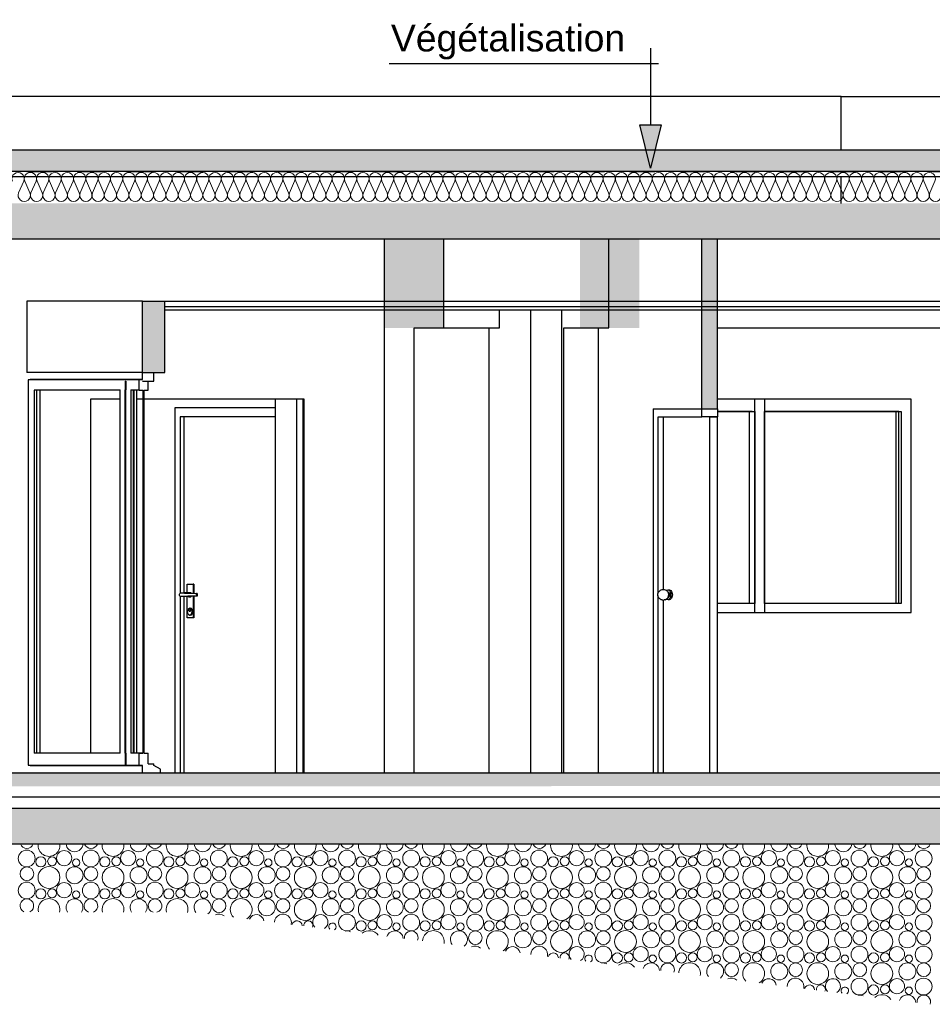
# Model space of a CAD drawing. Header units: millimetres. Extents: x 256333 to 598543, y -23220 to 10679.
# Tile 17 of 45: x 272888 to 278016, y 2648 to 8182. Entities that reach past the tile are written whole.
import ezdxf

# ---------------------------------------------------------------- set-up
doc = ezdxf.new("R2010")
doc.units = ezdxf.units.MM
doc.header["$MEASUREMENT"] = 0
doc.linetypes.add('Traits', pattern=[282.222223, 141.111112, -141.111112])
doc.layers.add('COUPE', color=7, linetype='Continuous')
doc.styles.add('STYLE_GENERE_3', font='arial.ttf')
doc.linetypes.add('ISOLATION', pattern='A,0.0001,-0.1,[134,ltypeshp.shx,S=0.1,R=0,X=-0.1,Y=0],-0.2,[134,ltypeshp.shx,S=0.1,R=180,X=0.1,Y=0],-0.1', length=0.4001)

msp = doc.modelspace()

# ---------------------------------------------------------------- hatches: boundary and pattern name
at = {"layer": 'COUPE'}
h = msp.add_hatch(color=256, dxfattribs=at)
h.dxf.hatch_style = 1
h.paths.add_polyline_path([(276493.167, 7591.896), (276373.167, 7591.896), (276433.167, 7346.921)])
h = msp.add_hatch(dxfattribs=at)
h.set_pattern_fill('HONEY', color=256, scale=300)
h.paths.add_polyline_path([(270944.03, 7450), (298790.066, 7450), (298790.066, 7329.379), (270944.03, 7329.379)])
at = {"layer": 'COUPE', "linetype": 'Continuous'}
for points in [[(270468.869, 7150), (270468.869, 6950), (299034.152, 6950), (299034.152, 7150)], [(273703.899, 6200), (273703.899, 6600.75), (273578.915, 6600.75), (273578.915, 6200)], [(270554.291, 3953.151), (270554.291, 3873.151), (298913.055, 3878.531), (298913.055, 3958.531)], [(299034.152, 3750), (270378.569, 3750), (270378.569, 3550), (299034.152, 3550)]]:
    msp.add_hatch(color=256, dxfattribs=at).paths.add_polyline_path(points)
for points in [[(274937.196, 6950), (274937.196, 6450), (275270.603, 6450), (275270.603, 6950)], [(276035.998, 6950), (276035.998, 6450), (276369.854, 6450), (276369.854, 6950)], [(276809.554, 6950), (276722, 6950), (276722, 5995), (276809.554, 5995)]]:
    msp.add_hatch(color=256, dxfattribs=at).paths.add_polyline_path(points, flags=0)

# ---------------------------------------------------------------- linework, layer by layer
at = {"layer": 'COUPE'}
for p, q in [((276435.241, 7591.896), (276435.241, 8021.821)), ((276477.338, 7933.477), (274964.64, 7933.477)), ((277503.776, 7750), (270388.869, 7750)), ((276373.167, 7591.896), (276493.167, 7591.896)), ((276433.167, 7346.921), (276373.167, 7591.896)), ((276493.167, 7591.896), (276433.167, 7346.921))]:
    msp.add_line(p, q, dxfattribs=at)
at = {"layer": 'COUPE', "linetype": 'Continuous'}
for p, q in [((277503.695, 7450), (277503.695, 7750)), ((277503.776, 7750), (279169.633, 7750)), ((270944.03, 7450), (298790.066, 7450)), ((270944.03, 7300), (299114.152, 7300)), ((277503.695, 7150), (277503.695, 7300)), ((270404.384, 6950), (297145.002, 6950)), ((274937.196, 6450), (274937.196, 6950)), ((274937.196, 6950), (275270.603, 6950)), ((275270.603, 6450), (275270.603, 6950)), ((276199.035, 6450), (276199.035, 6950)), ((276722, 6950), (276721.888, 6950)), ((276722, 6950), (276809.554, 6950)), ((276722, 5995), (276722, 6950)), ((276809.554, 5995), (276809.554, 6950)), ((272928.602, 6600.75), (272928.602, 6200)), ((273578.915, 6600.75), (272928.602, 6600.75)), ((273578.915, 6600.75), (273703.899, 6600.75)), ((273578.915, 6200), (273578.915, 6600.75)), ((273703.899, 6200), (273703.899, 6600.75)), ((273703.899, 6600.75), (287137.728, 6600.75)), ((273703.899, 6570.75), (287137.728, 6570.75)), ((273703.899, 6550.75), (287137.728, 6550.75)), ((275583.874, 6450), (275583.874, 6550.75)), ((275759.878, 3950), (275759.878, 6550.75)), ((275934.824, 3950), (275934.824, 6550.75)), ((274937.196, 3950), (274937.196, 6450)), ((275103.9, 6450), (275270.603, 6450)), ((275103.9, 3950), (275103.9, 6450)), ((275270.603, 6450), (275583.874, 6450)), ((275523.907, 6450), (275523.907, 3950)), ((275583.874, 6450), (275583.803, 6450)), ((275583.874, 6450), (275583.946, 6450)), ((275945.229, 6450), (276199.035, 6450)), ((275945.229, 3950), (275945.229, 6450)), ((276138.969, 6450), (276138.969, 3950)), ((276199.035, 6450), (276199.107, 6450)), ((276809.554, 6450), (278825.68, 6450)), ((273578.915, 6200), (272928.053, 6200)), ((273578.915, 6200), (273641.407, 6200)), ((273578.915, 6159.9), (273578.915, 6200)), ((273578.915, 6200), (273703.899, 6200)), ((273641.407, 6150), (273641.407, 6200)), ((272945.899, 6159.9), (272935.097, 6157.9)), ((273560.167, 6157.9), (272935.097, 6157.9)), ((272935.097, 6157.9), (272935.097, 4060)), ((273578.915, 6159.9), (272945.899, 6159.9)), ((273481.291, 6150), (273481.291, 6101)), ((273481.291, 6150), (273484.29, 6150)), ((273484.29, 6150), (273484.29, 6101)), ((273484.29, 6150), (273484.361, 6150)), ((273560.167, 6157.9), (273578.915, 6159.9)), ((273560.167, 6099.9), (273560.167, 6157.9)), ((273578.915, 6150), (273641.407, 6150)), ((273578.915, 6149.9), (273578.915, 6150)), ((273610.161, 6099.9), (273610.161, 6150)), ((272969.889, 6099.9), (272969.889, 4060)), ((273452.797, 6099.9), (272969.889, 6099.9)), ((272983.891, 4060), (272983.891, 6099.9)), ((273001.893, 6099.9), (273001.893, 4060)), ((273452.797, 4059), (273452.797, 6101)), ((273481.291, 6101), (273484.29, 6101)), ((273481.291, 4059), (273481.291, 6101)), ((273484.29, 4059), (273484.29, 6101)), ((273512.784, 6101), (273512.784, 4059)), ((273560.167, 6099.9), (273512.784, 6099.9)), ((273526.785, 4060), (273526.785, 6099.9)), ((273530.786, 4060), (273530.786, 6099.9)), ((273544.788, 6099.9), (273544.788, 4060)), ((273560.167, 6099.9), (273582.039, 6099.9)), ((273582.039, 4060), (273582.039, 6099.9)), ((273588.288, 4060), (273588.288, 6099.9)), ((273588.288, 6099.9), (273610.161, 6099.9)), ((273285.967, 6050), (273285.967, 4060)), ((273452.797, 6050), (273285.967, 6050)), ((274486.049, 6050), (273544.788, 6050)), ((273586.19, 6050), (273586.19, 4060)), ((274325.611, 3950), (274325.611, 6050)), ((274445.585, 3950), (274445.585, 6050)), ((274480.918, 3950), (274480.918, 6050)), ((274486.049, 3950), (274486.049, 6050)), ((277075.094, 6050), (276809.554, 6050)), ((277016.678, 6050), (277016.678, 4850)), ((277896.788, 6050), (277075.094, 6050)), ((277075.094, 4850), (277075.094, 6050)), ((277896.788, 4850), (277896.788, 6050)), ((274325.611, 6000), (273759.719, 6000)), ((273759.719, 6000), (273759.719, 3950)), ((276448.087, 5995), (276722, 5995)), ((276448.087, 5995), (276448.087, 3950)), ((276722, 5950), (276722, 5995)), ((276722, 5995), (276809.554, 5995)), ((276722, 5950), (276722, 5995)), ((276722, 5995), (276809.554, 5995)), ((276722, 5995), (276809.554, 5995)), ((276809.554, 5995), (276809.554, 5950)), ((276809.554, 5995), (276809.554, 5950)), ((276809.554, 5980), (277019.087, 5980)), ((277003.253, 5979.9), (276809.554, 5979.9)), ((276986.685, 5980), (276986.685, 4900)), ((277019.087, 5980), (277019.087, 4900)), ((277072.685, 4900), (277072.685, 5980)), ((277072.685, 5980), (277840.781, 5980)), ((277827.284, 5979.9), (277075.094, 5979.9)), ((277810.788, 5980), (277810.788, 4900)), ((277827.284, 4900), (277827.284, 5979.9)), ((277840.781, 5980), (277840.781, 4900)), ((274325.611, 5950), (273789.712, 5950)), ((273789.712, 5950), (273789.712, 4959.275)), ((273809.715, 5950), (273809.715, 4960)), ((276475.117, 4957.146), (276475.117, 5950)), ((276475.117, 5950), (276722, 5950)), ((276503.099, 5950), (276503.099, 4979.867)), ((276790.792, 5950), (276722, 5950)), ((276790.792, 5950), (276722, 5950)), ((276765.777, 5950), (276809.554, 5950)), ((276765.777, 3950), (276765.777, 5950)), ((276809.554, 5950), (276790.792, 5950)), ((276809.554, 5950), (276790.792, 5950)), ((276809.554, 3950), (276809.554, 5950)), ((273829.21, 5010), (273863.402, 5010)), ((273829.21, 4960), (273829.21, 5010)), ((273863.402, 5010), (273863.402, 4957.791)), ((273865.802, 5010), (273863.402, 5010)), ((273865.802, 5010), (273865.802, 4957.699)), ((273785.9, 4950), (273786.357, 4953.827)), ((273786.357, 4946.173), (273785.9, 4950)), ((273786.357, 4953.827), (273787.657, 4957.071)), ((273787.657, 4942.929), (273786.357, 4946.173)), ((273787.657, 4957.071), (273789.604, 4959.239)), ((273789.604, 4940.761), (273787.657, 4942.929)), ((273789.604, 4959.239), (273791.899, 4960)), ((273791.899, 4940), (273789.604, 4940.761)), ((273789.712, 4940.725), (273789.712, 3950)), ((273791.899, 4960), (273806.896, 4960)), ((273806.896, 4940), (273791.899, 4940)), ((273806.896, 4960), (273814.936, 4959.607)), ((273814.936, 4940.393), (273806.896, 4940)), ((273812.496, 4940), (273806.896, 4940)), ((273809.715, 4940), (273809.715, 3950)), ((273812.425, 4960), (273812.496, 4960)), ((273838.305, 4960), (273812.496, 4960)), ((273812.496, 4960), (273820.354, 4959.607)), ((273820.354, 4940.393), (273812.496, 4940)), ((273838.305, 4940), (273812.496, 4940)), ((273814.936, 4959.607), (273832.826, 4958.822)), ((273832.826, 4941.178), (273814.936, 4940.393)), ((273820.354, 4959.607), (273837.835, 4958.822)), ((273837.835, 4941.178), (273820.354, 4940.393)), ((273829.21, 4820), (273829.21, 4940)), ((273832.826, 4958.822), (273852.387, 4958.037)), ((273852.387, 4941.963), (273832.826, 4941.178)), ((273834.575, 4960), (273835.55, 4961.087)), ((273835.55, 4938.913), (273834.575, 4940)), ((273835.55, 4961.087), (273838.305, 4962)), ((273838.305, 4938), (273835.55, 4938.913)), ((273837.835, 4958.822), (273856.951, 4958.037)), ((273856.951, 4941.963), (273837.835, 4941.178)), ((273838.305, 4962), (273846.306, 4963)), ((273838.305, 4962), (273841.06, 4961.087)), ((273838.305, 4960), (273840.6, 4959.239)), ((273840.6, 4940.761), (273838.305, 4940)), ((273841.06, 4938.913), (273838.305, 4938)), ((273838.305, 4938), (273846.306, 4937)), ((273840.6, 4959.239), (273841.095, 4958.688)), ((273841.095, 4941.312), (273840.6, 4940.761)), ((273841.06, 4961.087), (273843.294, 4958.598)), ((273843.294, 4941.402), (273841.06, 4938.913)), ((273846.306, 4963), (273849.29, 4962.01)), ((273849.29, 4937.99), (273846.306, 4937)), ((273849.29, 4962.01), (273851.82, 4959.192)), ((273851.82, 4940.808), (273849.29, 4937.99)), ((273851.82, 4959.192), (273852.205, 4958.231)), ((273852.205, 4941.769), (273851.82, 4940.808)), ((273852.387, 4958.037), (273873.472, 4957.251)), ((273873.472, 4942.749), (273852.387, 4941.963)), ((273856.951, 4958.037), (273877.554, 4957.251)), ((273877.554, 4942.749), (273856.951, 4941.963)), ((273863.402, 4942.209), (273863.402, 4820)), ((273865.802, 4942.301), (273865.802, 4820)), ((273873.472, 4957.251), (273880.651, 4957)), ((273880.651, 4943), (273873.472, 4942.749)), ((273877.554, 4957.251), (273884.57, 4957)), ((273884.57, 4943), (273877.554, 4942.749)), ((273880.651, 4957), (273880.651, 4943)), ((273884.57, 4957), (273880.651, 4957)), ((273884.57, 4943), (273880.651, 4943)), ((273884.57, 4957), (273884.57, 4943)), ((276474.174, 4950), (276474.482, 4953.903)), ((276474.482, 4946.097), (276474.174, 4950)), ((276474.482, 4953.903), (276474.709, 4955.507)), ((276474.482, 4946.097), (276474.709, 4944.493)), ((276474.709, 4955.507), (276475.986, 4960.638)), ((276475.986, 4939.362), (276474.709, 4944.493)), ((276475.117, 3950), (276475.117, 4942.854)), ((276475.986, 4960.638), (276478.017, 4965.045)), ((276478.017, 4934.955), (276475.986, 4939.362)), ((276478.017, 4965.045), (276480.664, 4968.426)), ((276480.664, 4931.574), (276478.017, 4934.955)), ((276480.664, 4968.426), (276484.21, 4972.54)), ((276480.664, 4931.574), (276484.21, 4927.46)), ((276484.21, 4972.54), (276487.98, 4975.14)), ((276487.98, 4924.86), (276484.21, 4927.46)), ((276487.98, 4975.14), (276493.303, 4978.02)), ((276493.303, 4978.02), (276497.813, 4979.008)), ((276497.813, 4979.008), (276504.018, 4980.017)), ((276504.018, 4980.017), (276510.221, 4978.984)), ((276510.221, 4978.984), (276514.727, 4977.997)), ((276514.727, 4977.997), (276520.039, 4975.096)), ((276520.039, 4975.096), (276523.803, 4972.5)), ((276523.803, 4927.5), (276520.039, 4924.904)), ((276522.869, 4973.144), (276523.056, 4973.383)), ((276523.056, 4926.617), (276522.869, 4926.856)), ((276523.056, 4973.383), (276526.967, 4976.08)), ((276526.967, 4923.92), (276523.056, 4926.617)), ((276523.803, 4972.5), (276527.332, 4968.37)), ((276523.803, 4927.5), (276527.332, 4931.63)), ((276526.967, 4976.08), (276531.165, 4977)), ((276527.332, 4968.37), (276529.971, 4964.999)), ((276529.971, 4935.001), (276527.332, 4931.63)), ((276529.97, 4965), (276531.085, 4965)), ((276529.97, 4935), (276531.085, 4935)), ((276529.971, 4964.999), (276531.996, 4960.606)), ((276531.996, 4939.394), (276529.971, 4935.001)), ((276531.085, 4965), (276531.165, 4965)), ((276531.085, 4935), (276531.165, 4935)), ((276531.165, 4977), (276535.362, 4976.08)), ((276531.165, 4977), (276531.245, 4977)), ((276531.165, 4965), (276533.497, 4964.489)), ((276533.497, 4935.511), (276531.165, 4935)), ((276531.245, 4977), (276539.16, 4977)), ((276531.996, 4960.606), (276533.269, 4955.49)), ((276533.269, 4944.51), (276531.996, 4939.394)), ((276533.269, 4955.49), (276533.472, 4953.882)), ((276533.269, 4944.51), (276533.472, 4946.118)), ((276533.455, 4954.013), (276533.488, 4953.882)), ((276533.488, 4946.118), (276533.455, 4945.987)), ((276533.488, 4953.882), (276533.795, 4950)), ((276533.795, 4950), (276533.488, 4946.118)), ((276533.497, 4964.489), (276535.67, 4962.99)), ((276535.67, 4937.01), (276533.497, 4935.511)), ((276535.362, 4976.08), (276539.274, 4973.383)), ((276539.274, 4926.617), (276535.362, 4923.92)), ((276535.67, 4962.99), (276537.536, 4960.607)), ((276537.536, 4939.393), (276535.67, 4937.01)), ((276537.536, 4960.607), (276538.968, 4957.5)), ((276538.968, 4942.5), (276537.536, 4939.393)), ((276538.968, 4957.5), (276539.868, 4953.882)), ((276539.868, 4946.118), (276538.968, 4942.5)), ((276539.16, 4977), (276543.357, 4976.08)), ((276539.274, 4973.383), (276542.633, 4969.092)), ((276542.633, 4930.908), (276539.274, 4926.617)), ((276539.868, 4953.882), (276540.175, 4950)), ((276540.175, 4950), (276539.868, 4946.118)), ((276542.633, 4969.092), (276545.21, 4963.5)), ((276545.21, 4936.5), (276542.633, 4930.908)), ((276543.357, 4976.08), (276547.269, 4973.383)), ((276547.269, 4926.617), (276543.357, 4923.92)), ((276545.21, 4963.5), (276546.83, 4956.988)), ((276546.83, 4943.012), (276545.21, 4936.5)), ((276546.83, 4956.988), (276547.383, 4950)), ((276547.383, 4950), (276546.83, 4943.012)), ((276547.269, 4973.383), (276550.628, 4969.092)), ((276550.628, 4930.908), (276547.269, 4926.617)), ((276550.628, 4969.092), (276553.205, 4963.5)), ((276553.205, 4936.5), (276550.628, 4930.908)), ((276553.205, 4963.5), (276554.825, 4956.988)), ((276554.825, 4943.012), (276553.205, 4936.5)), ((276554.825, 4956.988), (276555.378, 4950)), ((276555.378, 4950), (276554.825, 4943.012)), ((273834.622, 4869.142), (273838.514, 4873.478)), ((273838.514, 4873.478), (273841.256, 4875.325)), ((273838.514, 4873.478), (273843.105, 4875)), ((273838.536, 4868.95), (273839.898, 4870.467)), ((273839.898, 4870.467), (273841.269, 4871.391)), ((273839.898, 4870.467), (273841.505, 4871)), ((273841.256, 4875.325), (273846.306, 4877)), ((273841.269, 4871.391), (273843.105, 4872)), ((273841.505, 4871), (273843.112, 4870.467)), ((273843.105, 4875), (273847.697, 4873.478)), ((273843.105, 4872), (273844.942, 4871.391)), ((273843.112, 4870.467), (273844.474, 4868.95)), ((273844.942, 4871.391), (273846.499, 4869.657)), ((273846.306, 4877), (273851.356, 4875.325)), ((273847.697, 4873.478), (273851.589, 4869.142)), ((273851.356, 4875.325), (273855.638, 4870.556)), ((273855.638, 4870.556), (273858.498, 4863.419)), ((276487.98, 4924.86), (276493.303, 4921.98)), ((276497.813, 4920.992), (276493.303, 4921.98)), ((276497.813, 4920.992), (276504.018, 4919.983)), ((276503.099, 4920.133), (276503.099, 3950)), ((276504.018, 4919.983), (276510.221, 4921.016)), ((276514.727, 4922.003), (276510.221, 4921.016)), ((276514.727, 4922.003), (276520.039, 4924.904)), ((276531.165, 4923), (276526.967, 4923.92)), ((276535.362, 4923.92), (276531.165, 4923)), ((276531.165, 4923), (276531.245, 4923)), ((276531.245, 4923), (276539.16, 4923)), ((276543.357, 4923.92), (276539.16, 4923)), ((277019.087, 4900), (276809.554, 4900)), ((277019.087, 4900), (277019.015, 4900)), ((277072.685, 4900), (277072.616, 4900)), ((277840.781, 4900), (277072.685, 4900)), ((273863.402, 4820), (273829.21, 4820)), ((273831.108, 4855), (273832.021, 4862.654)), ((273832.021, 4847.346), (273831.108, 4855)), ((273832.021, 4862.654), (273834.622, 4869.142)), ((273834.622, 4840.858), (273832.021, 4847.346)), ((273838.514, 4836.522), (273834.622, 4840.858)), ((273837.306, 4864), (273837.626, 4866.679)), ((273837.626, 4861.321), (273837.306, 4864)), ((273837.626, 4866.679), (273838.536, 4868.95)), ((273838.536, 4859.05), (273837.626, 4861.321)), ((273843.105, 4835), (273838.514, 4836.522)), ((273838.514, 4836.522), (273841.256, 4834.675)), ((273839.898, 4857.533), (273838.536, 4859.05)), ((273841.505, 4857), (273839.898, 4857.533)), ((273839.898, 4857.533), (273841.269, 4856.609)), ((273846.306, 4833), (273841.256, 4834.675)), ((273843.105, 4856), (273841.269, 4856.609)), ((273843.112, 4857.533), (273841.505, 4857)), ((273844.942, 4856.609), (273843.105, 4856)), ((273847.697, 4836.522), (273843.105, 4835)), ((273844.474, 4859.05), (273843.112, 4857.533)), ((273844.474, 4868.95), (273845.385, 4866.679)), ((273845.385, 4861.321), (273844.474, 4859.05)), ((273846.499, 4858.343), (273844.942, 4856.609)), ((273845.385, 4866.679), (273845.704, 4864)), ((273845.704, 4864), (273845.385, 4861.321)), ((273851.356, 4834.675), (273846.306, 4833)), ((273846.499, 4869.657), (273847.539, 4867.061)), ((273847.539, 4860.939), (273846.499, 4858.343)), ((273847.539, 4867.061), (273847.904, 4864)), ((273847.904, 4864), (273847.539, 4860.939)), ((273851.589, 4840.858), (273847.697, 4836.522)), ((273855.638, 4839.444), (273851.356, 4834.675)), ((273851.589, 4869.142), (273854.19, 4862.654)), ((273854.19, 4847.346), (273851.589, 4840.858)), ((273854.19, 4862.654), (273855.103, 4855)), ((273855.103, 4855), (273854.19, 4847.346)), ((273858.498, 4846.581), (273855.638, 4839.444)), ((273858.498, 4863.419), (273859.503, 4855)), ((273859.503, 4855), (273858.498, 4846.581)), ((273865.802, 4820), (273863.402, 4820)), ((276809.554, 4850), (277019.087, 4850)), ((277019.087, 4850), (277075.094, 4850)), ((277075.094, 4850), (277840.781, 4850)), ((277840.781, 4850), (277896.788, 4850)), ((272935.097, 4060), (272935.097, 3992)), ((273452.797, 4060), (272969.889, 4060)), ((273452.797, 4060), (272983.891, 4060)), ((273481.291, 4059), (273484.29, 4059)), ((273481.291, 4059), (273481.291, 4000)), ((273484.29, 4059), (273484.29, 4000)), ((273560.167, 4060), (273512.784, 4060)), ((273582.039, 4060), (273526.785, 4060)), ((273560.167, 4060), (273582.039, 4060)), ((273560.167, 4000), (273560.167, 4060)), ((273588.288, 4060), (273610.161, 4060)), ((273610.161, 4000), (273610.161, 4060)), ((272945.899, 3990), (272935.097, 3992)), ((272935.097, 3992), (273481.291, 3992)), ((272939.967, 4000), (272939.896, 4000)), ((272945.899, 3990), (273493.292, 3990)), ((273481.291, 4000), (273481.291, 3992)), ((273484.29, 4000), (273481.291, 4000)), ((273493.292, 3990), (273481.291, 3992)), ((273484.29, 4000), (273484.29, 3992)), ((273496.291, 3990), (273484.29, 3992)), ((273484.29, 3992), (273560.167, 3992)), ((273493.292, 3990.5), (273493.292, 3990)), ((273496.291, 3990), (273578.915, 3990)), ((273560.167, 3992), (273560.167, 4000)), ((273578.915, 3990), (273560.167, 3992)), ((273578.915, 3950), (273578.915, 3990)), ((273610.161, 4000), (273641.407, 4000)), ((273641.407, 3990), (273641.407, 4000)), ((273678.902, 3970), (273641.407, 3990)), ((270554.291, 3950), (298910.871, 3950)), ((273578.803, 3950), (273578.915, 3950)), ((273578.915, 3950), (273641.407, 3950)), ((273641.407, 3950), (273678.902, 3950)), ((273678.902, 3950), (273678.902, 3970)), ((274937.196, 3950), (275103.9, 3950)), ((275103.9, 3950), (275104.098, 3950)), ((275759.766, 3950), (275759.878, 3950)), ((275759.878, 3950), (275934.824, 3950)), ((276765.665, 3950), (276765.777, 3950)), ((276765.777, 3950), (276809.554, 3950)), ((270378.569, 3750), (299114.152, 3750)), ((270378.569, 3550), (299114.152, 3550))]:
    msp.add_line(p, q, dxfattribs=at)
at = {"layer": 'COUPE', "linetype": 'Traits'}
msp.add_line((270388.869, 7329.379), (299114.152, 7329.379), dxfattribs=at)
at = {"layer": 'COUPE', "linetype": 'Continuous', "lineweight": 20}
for p, q in [((272881.976, 7209.724), (272910.761, 7275.46)), ((272916.573, 7275.46), (272945.358, 7209.724)), ((272951.171, 7209.724), (272979.956, 7275.46)), ((272985.768, 7275.46), (273014.552, 7209.724)), ((273020.366, 7209.724), (273049.151, 7275.46)), ((273054.963, 7275.46), (273083.747, 7209.724)), ((273089.561, 7209.724), (273118.345, 7275.46)), ((273124.157, 7275.46), (273152.942, 7209.724)), ((273158.756, 7209.724), (273187.54, 7275.46)), ((273193.352, 7275.46), (273222.137, 7209.724)), ((273227.95, 7209.724), (273256.735, 7275.46)), ((273262.547, 7275.46), (273291.332, 7209.724)), ((273297.145, 7209.724), (273325.93, 7275.46)), ((273331.742, 7275.46), (273360.527, 7209.724)), ((273366.34, 7209.724), (273395.125, 7275.46)), ((273400.937, 7275.46), (273429.721, 7209.724)), ((273435.535, 7209.724), (273464.32, 7275.46)), ((273470.132, 7275.46), (273498.916, 7209.724)), ((273504.73, 7209.724), (273533.514, 7275.46)), ((273539.326, 7275.46), (273568.111, 7209.724)), ((273573.925, 7209.724), (273602.709, 7275.46)), ((273608.521, 7275.46), (273637.306, 7209.724)), ((273643.12, 7209.724), (273671.904, 7275.46)), ((273677.716, 7275.46), (273706.501, 7209.724)), ((273712.314, 7209.724), (273741.099, 7275.46)), ((273746.911, 7275.46), (273775.696, 7209.724)), ((273781.509, 7209.724), (273810.294, 7275.46)), ((273816.106, 7275.46), (273844.891, 7209.724)), ((273850.704, 7209.724), (273879.489, 7275.46)), ((273885.301, 7275.46), (273914.085, 7209.724)), ((273919.899, 7209.724), (273948.684, 7275.46)), ((273954.496, 7275.46), (273983.28, 7209.724)), ((273989.094, 7209.724), (274017.878, 7275.46)), ((274023.69, 7275.46), (274052.475, 7209.724)), ((274058.289, 7209.724), (274087.073, 7275.46)), ((274092.885, 7275.46), (274121.67, 7209.724)), ((274127.483, 7209.724), (274156.268, 7275.46)), ((274162.08, 7275.46), (274190.865, 7209.724)), ((274196.678, 7209.724), (274225.463, 7275.46)), ((274231.275, 7275.46), (274260.06, 7209.724)), ((274265.873, 7209.724), (274294.658, 7275.46)), ((274300.47, 7275.46), (274329.255, 7209.724)), ((274335.068, 7209.724), (274363.853, 7275.46)), ((274369.665, 7275.46), (274398.449, 7209.724)), ((274404.263, 7209.724), (274433.048, 7275.46)), ((274438.86, 7275.46), (274467.644, 7209.724)), ((274473.458, 7209.724), (274502.242, 7275.46)), ((274508.054, 7275.46), (274536.839, 7209.724)), ((274542.653, 7209.724), (274571.437, 7275.46)), ((274577.249, 7275.46), (274606.034, 7209.724)), ((274611.847, 7209.724), (274640.632, 7275.46)), ((274646.444, 7275.46), (274675.229, 7209.724)), ((274681.042, 7209.724), (274709.827, 7275.46)), ((274715.639, 7275.46), (274744.424, 7209.724)), ((274750.237, 7209.724), (274779.022, 7275.46)), ((274784.834, 7275.46), (274813.618, 7209.724)), ((274819.432, 7209.724), (274848.217, 7275.46)), ((274854.029, 7275.46), (274882.813, 7209.724)), ((274888.627, 7209.724), (274917.411, 7275.46)), ((274923.223, 7275.46), (274952.008, 7209.724)), ((274957.822, 7209.724), (274986.606, 7275.46)), ((274992.418, 7275.46), (275021.203, 7209.724)), ((275027.016, 7209.724), (275055.801, 7275.46)), ((275061.613, 7275.46), (275090.398, 7209.724)), ((275096.211, 7209.724), (275124.996, 7275.46)), ((275130.808, 7275.46), (275159.593, 7209.724)), ((275165.406, 7209.724), (275194.191, 7275.46)), ((275200.003, 7275.46), (275228.788, 7209.724)), ((275234.601, 7209.724), (275263.386, 7275.46)), ((275269.198, 7275.46), (275297.982, 7209.724)), ((275303.796, 7209.724), (275332.581, 7275.46)), ((275338.393, 7275.46), (275367.177, 7209.724)), ((275372.991, 7209.724), (275401.775, 7275.46)), ((275407.587, 7275.46), (275436.372, 7209.724)), ((275442.186, 7209.724), (275470.97, 7275.46)), ((275476.782, 7275.46), (275505.567, 7209.724)), ((275511.38, 7209.724), (275540.165, 7275.46)), ((275545.977, 7275.46), (275574.762, 7209.724)), ((275580.575, 7209.724), (275609.36, 7275.46)), ((275615.172, 7275.46), (275643.957, 7209.724)), ((275649.77, 7209.724), (275678.555, 7275.46)), ((275684.367, 7275.46), (275713.151, 7209.724)), ((275718.965, 7209.724), (275747.75, 7275.46)), ((275753.562, 7275.46), (275782.346, 7209.724)), ((275788.16, 7209.724), (275816.945, 7275.46)), ((275822.756, 7275.46), (275851.541, 7209.724)), ((275857.355, 7209.724), (275886.139, 7275.46)), ((275891.951, 7275.46), (275920.736, 7209.724)), ((275926.55, 7209.724), (275955.334, 7275.46)), ((275961.146, 7275.46), (275989.931, 7209.724)), ((275995.744, 7209.724), (276024.529, 7275.46)), ((276030.341, 7275.46), (276059.126, 7209.724)), ((276064.939, 7209.724), (276093.724, 7275.46)), ((276099.536, 7275.46), (276128.321, 7209.724)), ((276134.134, 7209.724), (276162.919, 7275.46)), ((276168.731, 7275.46), (276197.515, 7209.724)), ((276203.329, 7209.724), (276232.114, 7275.46)), ((276237.926, 7275.46), (276266.71, 7209.724)), ((276272.524, 7209.724), (276301.308, 7275.46)), ((276307.12, 7275.46), (276335.905, 7209.724)), ((276341.719, 7209.724), (276370.503, 7275.46)), ((276376.315, 7275.46), (276405.1, 7209.724)), ((276410.913, 7209.724), (276439.698, 7275.46)), ((276445.51, 7275.46), (276474.295, 7209.724)), ((276480.108, 7209.724), (276508.893, 7275.46)), ((276514.705, 7275.46), (276543.49, 7209.724)), ((276549.303, 7209.724), (276578.088, 7275.46)), ((276583.9, 7275.46), (276612.685, 7209.724)), ((276618.498, 7209.724), (276647.283, 7275.46)), ((276653.095, 7275.46), (276681.879, 7209.724)), ((276687.693, 7209.724), (276716.478, 7275.46)), ((276722.29, 7275.46), (276751.074, 7209.724)), ((276756.888, 7209.724), (276785.672, 7275.46)), ((276791.484, 7275.46), (276820.269, 7209.724)), ((276826.083, 7209.724), (276854.867, 7275.46)), ((276860.679, 7275.46), (276889.464, 7209.724)), ((276895.277, 7209.724), (276924.062, 7275.46)), ((276929.874, 7275.46), (276958.659, 7209.724)), ((276964.472, 7209.724), (276993.257, 7275.46)), ((276999.069, 7275.46), (277027.854, 7209.724)), ((277033.667, 7209.724), (277062.452, 7275.46)), ((277068.264, 7275.46), (277097.048, 7209.724)), ((277102.862, 7209.724), (277131.647, 7275.46)), ((277137.459, 7275.46), (277166.243, 7209.724)), ((277172.057, 7209.724), (277200.841, 7275.46)), ((277206.653, 7275.46), (277235.438, 7209.724)), ((277241.252, 7209.724), (277270.036, 7275.46)), ((277275.848, 7275.46), (277304.633, 7209.724)), ((277310.447, 7209.724), (277339.231, 7275.46)), ((277345.043, 7275.46), (277373.828, 7209.724)), ((277379.641, 7209.724), (277408.426, 7275.46)), ((277414.238, 7275.46), (277443.023, 7209.724)), ((277448.836, 7209.724), (277477.621, 7275.46)), ((277483.433, 7275.46), (277512.218, 7209.724)), ((277518.031, 7209.724), (277546.816, 7275.46)), ((277552.628, 7275.46), (277581.412, 7209.724)), ((277587.226, 7209.724), (277616.011, 7275.46)), ((277621.823, 7275.46), (277650.607, 7209.724)), ((277656.421, 7209.724), (277685.205, 7275.46)), ((277691.017, 7275.46), (277719.802, 7209.724)), ((277725.616, 7209.724), (277754.4, 7275.46)), ((277760.212, 7275.46), (277788.997, 7209.724)), ((277794.81, 7209.724), (277823.595, 7275.46)), ((277829.407, 7275.46), (277858.192, 7209.724)), ((277864.005, 7209.724), (277892.79, 7275.46)), ((277898.602, 7275.46), (277927.387, 7209.724)), ((277933.2, 7209.724), (277961.985, 7275.46)), ((277967.797, 7275.46), (277996.582, 7209.724)), ((278002.395, 7209.724), (278031.18, 7275.46))]:
    msp.add_line(p, q, dxfattribs=at)
at = {"layer": 'COUPE', "linetype": 'ISOLATION', "ltscale": 150}
msp.add_line((270554.291, 3814.537), (298914.152, 3814.537), dxfattribs=at)
at = {"layer": 'COUPE'}
msp.add_lwpolyline([(270944.03, 7450), (298790.066, 7450), (298790.066, 7329.379), (270944.03, 7329.379)], close=True, dxfattribs=at)
at = {"layer": 'COUPE', "linetype": 'Continuous', "lineweight": 15}
for centre, radius in [((272927.309, 3467.697), 47.309), ((273137.54, 3469.864), 42.552), ((273287.309, 3467.697), 47.309), ((273497.54, 3469.864), 42.552), ((273647.309, 3467.697), 47.309), ((273857.54, 3469.864), 42.552), ((274007.309, 3467.697), 47.309), ((274217.54, 3469.864), 42.552), ((274367.309, 3467.697), 47.309), ((274577.54, 3469.864), 42.552), ((274727.309, 3467.697), 47.309), ((274937.54, 3469.864), 42.552), ((275087.309, 3467.697), 47.309), ((275297.54, 3469.864), 42.552), ((275447.309, 3467.697), 47.309), ((275657.54, 3469.864), 42.552), ((275807.309, 3467.697), 47.309), ((276017.54, 3469.864), 42.552), ((276167.309, 3467.697), 47.309), ((276377.54, 3469.864), 42.552), ((276527.309, 3467.697), 47.309), ((276737.54, 3469.864), 42.552), ((276887.309, 3467.697), 47.309), ((277097.54, 3469.864), 42.552), ((277247.309, 3467.697), 47.309), ((277457.54, 3469.864), 42.552), ((277607.309, 3467.697), 47.309), ((277817.54, 3469.864), 42.552), ((277967.309, 3467.697), 47.309), ((273006.339, 3448.588), 28.588), ((273070.167, 3452.134), 25.074), ((273204.913, 3444.443), 20.676), ((273366.339, 3448.588), 28.588), ((273430.167, 3452.134), 25.074), ((273564.913, 3444.443), 20.676), ((273726.339, 3448.588), 28.588), ((273790.167, 3452.134), 25.074), ((273924.913, 3444.443), 20.676), ((274086.339, 3448.588), 28.588), ((274150.167, 3452.134), 25.074), ((274284.913, 3444.443), 20.676), ((274446.339, 3448.588), 28.588), ((274510.167, 3452.134), 25.074), ((274644.913, 3444.443), 20.676), ((274806.339, 3448.588), 28.588), ((274870.167, 3452.134), 25.074), ((275004.913, 3444.443), 20.676), ((275166.339, 3448.588), 28.588), ((275230.167, 3452.134), 25.074), ((275364.913, 3444.443), 20.676), ((275526.339, 3448.588), 28.588), ((275590.167, 3452.134), 25.074), ((275724.913, 3444.443), 20.676), ((275886.339, 3448.588), 28.588), ((275950.167, 3452.134), 25.074), ((276084.913, 3444.443), 20.676), ((276246.339, 3448.588), 28.588), ((276310.167, 3452.134), 25.074), ((276444.913, 3444.443), 20.676), ((276606.339, 3448.588), 28.588), ((276670.167, 3452.134), 25.074), ((276804.913, 3444.443), 20.676), ((276966.339, 3448.588), 28.588), ((277030.167, 3452.134), 25.074), ((277164.913, 3444.443), 20.676), ((277326.339, 3448.588), 28.588), ((277390.167, 3452.134), 25.074), ((277524.913, 3444.443), 20.676), ((277686.339, 3448.588), 28.588), ((277750.167, 3452.134), 25.074), ((277884.913, 3444.443), 20.676), ((272928.328, 3382.059), 38.355), ((273052.437, 3360.783), 61.213), ((273196.002, 3373.241), 47.706), ((273288.328, 3382.059), 38.355), ((273412.437, 3360.783), 61.213), ((273556.002, 3373.241), 47.706), ((273648.328, 3382.059), 38.355), ((273772.437, 3360.783), 61.213), ((273916.002, 3373.241), 47.706), ((274008.328, 3382.059), 38.355), ((274132.437, 3360.783), 61.213), ((274276.002, 3373.241), 47.706), ((274368.328, 3382.059), 38.355), ((274492.437, 3360.783), 61.213), ((274636.002, 3373.241), 47.706), ((274728.328, 3382.059), 38.355), ((274852.437, 3360.783), 61.213), ((274996.002, 3373.241), 47.706), ((275088.328, 3382.059), 38.355), ((275212.437, 3360.783), 61.213), ((275356.002, 3373.241), 47.706), ((275448.328, 3382.059), 38.355), ((275572.437, 3360.783), 61.213), ((275716.002, 3373.241), 47.706), ((275808.328, 3382.059), 38.355), ((275932.437, 3360.783), 61.213), ((276076.002, 3373.241), 47.706), ((276168.328, 3382.059), 38.355), ((276292.437, 3360.783), 61.213), ((276436.002, 3373.241), 47.706), ((276528.328, 3382.059), 38.355), ((276652.437, 3360.783), 61.213), ((276796.002, 3373.241), 47.706), ((276888.328, 3382.059), 38.355), ((277012.437, 3360.783), 61.213), ((277156.002, 3373.241), 47.706), ((277248.328, 3382.059), 38.355), ((277372.437, 3360.783), 61.213), ((277516.002, 3373.241), 47.706), ((277608.328, 3382.059), 38.355), ((277732.437, 3360.783), 61.213), ((277876.002, 3373.241), 47.706), ((277968.328, 3382.059), 38.355), ((272927.309, 3287.697), 47.309), ((273137.54, 3289.864), 42.552), ((273287.309, 3287.697), 47.309), ((273497.54, 3289.864), 42.552), ((273647.309, 3287.697), 47.309), ((273857.54, 3289.864), 42.552), ((274007.309, 3287.697), 47.309), ((274217.54, 3289.864), 42.552), ((274367.309, 3287.697), 47.309), ((274577.54, 3289.864), 42.552), ((274727.309, 3287.697), 47.309), ((274937.54, 3289.864), 42.552), ((275087.309, 3287.697), 47.309), ((275297.54, 3289.864), 42.552), ((275447.309, 3287.697), 47.309), ((275657.54, 3289.864), 42.552), ((275807.309, 3287.697), 47.309), ((276017.54, 3289.864), 42.552), ((276167.309, 3287.697), 47.309), ((276377.54, 3289.864), 42.552), ((276527.309, 3287.697), 47.309), ((276737.54, 3289.864), 42.552), ((276887.309, 3287.697), 47.309), ((277097.54, 3289.864), 42.552), ((277247.309, 3287.697), 47.309), ((277457.54, 3289.864), 42.552), ((277607.309, 3287.697), 47.309), ((277817.54, 3289.864), 42.552), ((277967.309, 3287.697), 47.309), ((273006.339, 3268.588), 28.588), ((273070.167, 3272.134), 25.074), ((273204.913, 3264.443), 20.676), ((273366.339, 3268.588), 28.588), ((273430.167, 3272.134), 25.074), ((273564.913, 3264.443), 20.676), ((273726.339, 3268.588), 28.588), ((273790.167, 3272.134), 25.074), ((273924.913, 3264.443), 20.676), ((274086.339, 3268.588), 28.588), ((274150.167, 3272.134), 25.074), ((274284.913, 3264.443), 20.676), ((274446.339, 3268.588), 28.588), ((274510.167, 3272.134), 25.074), ((274644.913, 3264.443), 20.676), ((274806.339, 3268.588), 28.588), ((274870.167, 3272.134), 25.074), ((275004.913, 3264.443), 20.676), ((275166.339, 3268.588), 28.588), ((275230.167, 3272.134), 25.074), ((275364.913, 3264.443), 20.676), ((275526.339, 3268.588), 28.588), ((275590.167, 3272.134), 25.074), ((275724.913, 3264.443), 20.676), ((275886.339, 3268.588), 28.588), ((275950.167, 3272.134), 25.074), ((276084.913, 3264.443), 20.676), ((276246.339, 3268.588), 28.588), ((276310.167, 3272.134), 25.074), ((276444.913, 3264.443), 20.676), ((276606.339, 3268.588), 28.588), ((276670.167, 3272.134), 25.074), ((276804.913, 3264.443), 20.676), ((276966.339, 3268.588), 28.588), ((277030.167, 3272.134), 25.074), ((277164.913, 3264.443), 20.676), ((277326.339, 3268.588), 28.588), ((277390.167, 3272.134), 25.074), ((277524.913, 3264.443), 20.676), ((277686.339, 3268.588), 28.588), ((277750.167, 3272.134), 25.074), ((277884.913, 3264.443), 20.676), ((274008.328, 3202.059), 38.355), ((274276.002, 3193.241), 47.706), ((274368.328, 3202.059), 38.355), ((274492.437, 3180.783), 61.213), ((274636.002, 3193.241), 47.706), ((274728.328, 3202.059), 38.355), ((274852.437, 3180.783), 61.213), ((274996.002, 3193.241), 47.706), ((275088.328, 3202.059), 38.355), ((275212.437, 3180.783), 61.213), ((275356.002, 3193.241), 47.706), ((275448.328, 3202.059), 38.355), ((275572.437, 3180.783), 61.213), ((275716.002, 3193.241), 47.706), ((275808.328, 3202.059), 38.355), ((275932.437, 3180.783), 61.213), ((276076.002, 3193.241), 47.706), ((276168.328, 3202.059), 38.355), ((276292.437, 3180.783), 61.213), ((276436.002, 3193.241), 47.706), ((276528.328, 3202.059), 38.355), ((276652.437, 3180.783), 61.213), ((276796.002, 3193.241), 47.706), ((276888.328, 3202.059), 38.355), ((277012.437, 3180.783), 61.213), ((277156.002, 3193.241), 47.706), ((277248.328, 3202.059), 38.355), ((277372.437, 3180.783), 61.213), ((277516.002, 3193.241), 47.706), ((277608.328, 3202.059), 38.355), ((277732.437, 3180.783), 61.213), ((277876.002, 3193.241), 47.706), ((277968.328, 3202.059), 38.355), ((274727.309, 3107.697), 47.309), ((275087.309, 3107.697), 47.309), ((275447.309, 3107.697), 47.309), ((275807.309, 3107.697), 47.309), ((276167.309, 3107.697), 47.309), ((276527.309, 3107.697), 47.309), ((276887.309, 3107.697), 47.309), ((277247.309, 3107.697), 47.309), ((277607.309, 3107.697), 47.309), ((277967.309, 3107.697), 47.309), ((274806.339, 3088.588), 28.588), ((274870.167, 3092.134), 25.074), ((274937.54, 3109.864), 42.552), ((275004.913, 3084.443), 20.676), ((275166.339, 3088.588), 28.588), ((275230.167, 3092.134), 25.074), ((275297.54, 3109.864), 42.552), ((275364.913, 3084.443), 20.676), ((275526.339, 3088.588), 28.588), ((275590.167, 3092.134), 25.074), ((275657.54, 3109.864), 42.552), ((275724.913, 3084.443), 20.676), ((275886.339, 3088.588), 28.588), ((275950.167, 3092.134), 25.074), ((276017.54, 3109.864), 42.552), ((276084.913, 3084.443), 20.676), ((276246.339, 3088.588), 28.588), ((276310.167, 3092.134), 25.074), ((276377.54, 3109.864), 42.552), ((276444.913, 3084.443), 20.676), ((276606.339, 3088.588), 28.588), ((276670.167, 3092.134), 25.074), ((276737.54, 3109.864), 42.552), ((276804.913, 3084.443), 20.676), ((276966.339, 3088.588), 28.588), ((277030.167, 3092.134), 25.074), ((277097.54, 3109.864), 42.552), ((277164.913, 3084.443), 20.676), ((277326.339, 3088.588), 28.588), ((277390.167, 3092.134), 25.074), ((277457.54, 3109.864), 42.552), ((277524.913, 3084.443), 20.676), ((277686.339, 3088.588), 28.588), ((277750.167, 3092.134), 25.074), ((277817.54, 3109.864), 42.552), ((277884.913, 3084.443), 20.676), ((275448.328, 3022.059), 38.355), ((275716.002, 3013.241), 47.706), ((275808.328, 3022.059), 38.355), ((275932.437, 3000.783), 61.213), ((276076.002, 3013.241), 47.706), ((276168.328, 3022.059), 38.355), ((276292.437, 3000.783), 61.213), ((276436.002, 3013.241), 47.706), ((276528.328, 3022.059), 38.355), ((276652.437, 3000.783), 61.213), ((276796.002, 3013.241), 47.706), ((276888.328, 3022.059), 38.355), ((277012.437, 3000.783), 61.213), ((277156.002, 3013.241), 47.706), ((277248.328, 3022.059), 38.355), ((277372.437, 3000.783), 61.213), ((277516.002, 3013.241), 47.706), ((277608.328, 3022.059), 38.355), ((277732.437, 3000.783), 61.213), ((277876.002, 3013.241), 47.706), ((277968.328, 3022.059), 38.355), ((276167.309, 2927.697), 47.309), ((276246.339, 2908.588), 28.588), ((276310.167, 2912.134), 25.074), ((276377.54, 2929.864), 42.552), ((276527.309, 2927.697), 47.309), ((276606.339, 2908.588), 28.588), ((276670.167, 2912.134), 25.074), ((276737.54, 2929.864), 42.552), ((276887.309, 2927.697), 47.309), ((276966.339, 2908.588), 28.588), ((277030.167, 2912.134), 25.074), ((277097.54, 2929.864), 42.552), ((277247.309, 2927.697), 47.309), ((277326.339, 2908.588), 28.588), ((277390.167, 2912.134), 25.074), ((277457.54, 2929.864), 42.552), ((277607.309, 2927.697), 47.309), ((277686.339, 2908.588), 28.588), ((277750.167, 2912.134), 25.074), ((277817.54, 2929.864), 42.552), ((277967.309, 2927.697), 47.309), ((276444.913, 2904.443), 20.676), ((276804.913, 2904.443), 20.676), ((276888.328, 2842.059), 38.355), ((277156.002, 2833.241), 47.706), ((277164.913, 2904.443), 20.676), ((277248.328, 2842.059), 38.355), ((277372.437, 2820.783), 61.213), ((277516.002, 2833.241), 47.706), ((277524.913, 2904.443), 20.676), ((277608.328, 2842.059), 38.355), ((277732.437, 2820.783), 61.213), ((277876.002, 2833.241), 47.706), ((277884.913, 2904.443), 20.676), ((277968.328, 2842.059), 38.355), ((277607.309, 2747.697), 47.309), ((277817.54, 2749.864), 42.552), ((277967.309, 2747.697), 47.309), ((277686.339, 2728.588), 28.588), ((277750.167, 2732.134), 25.074), ((277884.913, 2724.443), 20.676)]:
    msp.add_circle(centre, radius, dxfattribs=at)
for centre, radius, start, end in [((272928.328, 3562.059), 38.355, 199.65921, 340.301376), ((273052.437, 3540.783), 61.213, 172.171408, 7.789178), ((273196.002, 3553.241), 47.706, 185.018971, 354.941615), ((273288.328, 3562.059), 38.355, 199.85577, 340.104816), ((273412.437, 3540.783), 61.213, 172.288375, 7.672211), ((273556.002, 3553.241), 47.706, 185.168278, 354.792308), ((273648.328, 3562.059), 38.355, 200.052575, 339.908011), ((273772.437, 3540.783), 61.213, 172.40531, 7.555276), ((273916.002, 3553.241), 47.706, 185.31762, 354.642967), ((274008.328, 3562.059), 38.355, 200.249627, 339.710959), ((274132.437, 3540.783), 61.213, 172.522213, 7.438373), ((274276.002, 3553.241), 47.706, 185.466998, 354.493589), ((274368.328, 3562.059), 38.355, 200.44693, 339.513657), ((274492.437, 3540.783), 61.213, 172.639085, 7.321502), ((274636.002, 3553.241), 47.706, 185.616413, 354.344173), ((274728.328, 3562.059), 38.355, 200.644486, 339.3161), ((274852.437, 3540.783), 61.213, 172.755926, 7.20466), ((274996.002, 3553.241), 47.706, 185.765867, 354.194719), ((275088.328, 3562.059), 38.355, 200.8423, 339.118286), ((275212.437, 3540.783), 61.213, 172.872737, 7.087849), ((275356.002, 3553.241), 47.706, 185.915361, 354.045225), ((275448.328, 3562.059), 38.355, 201.040374, 338.920212), ((275572.437, 3540.783), 61.213, 172.989518, 6.971068), ((275716.002, 3553.241), 47.706, 186.064895, 353.895691), ((275808.328, 3562.059), 38.355, 201.238713, 338.721874), ((275932.437, 3540.783), 61.213, 173.10627, 6.854316), ((276076.002, 3553.241), 47.706, 186.214471, 353.746116), ((276168.328, 3562.059), 38.355, 201.437319, 338.523268), ((276292.437, 3540.783), 61.213, 173.222993, 6.737593), ((276436.002, 3553.241), 47.706, 186.364089, 353.596497), ((276528.328, 3562.059), 38.355, 201.636195, 338.324391), ((276652.437, 3540.783), 61.213, 173.339689, 6.620898), ((276796.002, 3553.241), 47.706, 186.513751, 353.446835), ((276888.328, 3562.059), 38.355, 201.835347, 338.12524), ((277012.437, 3540.783), 61.213, 173.456356, 6.50423), ((277156.002, 3553.241), 47.706, 186.663458, 353.297128), ((277248.328, 3562.059), 38.355, 202.034776, 337.92581), ((277372.437, 3540.783), 61.213, 173.572997, 6.38759), ((277516.002, 3553.241), 47.706, 186.813211, 353.147375), ((277608.328, 3562.059), 38.355, 202.234487, 337.726099), ((277732.437, 3540.783), 61.213, 173.68961, 6.270976), ((277876.002, 3553.241), 47.706, 186.963011, 352.997576), ((277968.328, 3562.059), 38.355, 202.434483, 337.526103), ((272928.328, 3202.059), 38.355, 294.946231, 244.737473), ((273052.437, 3180.783), 61.213, 346.813761, 192.869943), ((273196.002, 3193.241), 47.706, 325.876677, 213.807027), ((273288.328, 3202.059), 38.355, 291.180922, 248.502782), ((273412.437, 3180.783), 61.213, 345.857209, 193.826495), ((273556.002, 3193.241), 47.706, 324.425206, 215.258498), ((273648.328, 3202.059), 38.355, 286.635755, 253.047949), ((273772.437, 3180.783), 61.213, 344.896663, 194.787041), ((273916.002, 3193.241), 47.706, 308.620874, 217.111444), ((274132.437, 3180.783), 61.213, 301.519434, 224.212884), ((274007.309, 3107.697), 47.309, 51.179772, 114.552546), ((274367.309, 3107.697), 47.309, 347.468095, 178.264223), ((274217.54, 3109.864), 42.552, 9.243568, 156.488749), ((274446.339, 3088.588), 28.588, 2.318466, 163.413852), ((274510.167, 3092.134), 25.074, 337.24893, 188.483387), ((274577.54, 3109.864), 42.552, 302.628449, 223.103868), ((274644.913, 3084.443), 20.676, 302.809557, 222.922761), ((274728.328, 3022.059), 38.355, 61.378945, 104.353372), ((274852.437, 3000.783), 61.213, 35.408407, 130.323911), ((274996.002, 3013.241), 47.706, 6.441828, 159.290489), ((275088.328, 3022.059), 38.355, 339.267935, 186.464382), ((275212.437, 3000.783), 61.213, 349.757542, 175.974775), ((275356.002, 3013.241), 47.706, 308.244919, 217.487398), ((275572.437, 3000.783), 61.213, 301.183234, 224.549083), ((275447.309, 2927.697), 47.309, 50.668095, 115.064222), ((275657.54, 2929.864), 42.552, 8.930114, 156.802203), ((275807.309, 2927.697), 47.309, 347.196118, 178.536199), ((275886.339, 2908.588), 28.588, 1.864617, 163.8677), ((275950.167, 2912.134), 25.074, 336.717882, 189.014435), ((276017.54, 2929.864), 42.552, 302.155533, 223.576784), ((276084.913, 2904.443), 20.676, 301.834854, 223.897463), ((276168.328, 2842.059), 38.355, 60.485051, 105.247266), ((276292.437, 2820.783), 61.213, 35.125082, 130.607235), ((276436.002, 2833.241), 47.706, 6.165816, 159.566502), ((276528.328, 2842.059), 38.355, 338.924151, 186.808166), ((276652.437, 2820.783), 61.213, 349.547992, 176.184325), ((276796.002, 2833.241), 47.706, 307.866514, 217.865803), ((277012.437, 2820.783), 61.213, 300.84452, 224.887797), ((276887.309, 2747.697), 47.309, 50.163574, 115.568743), ((277097.54, 2749.864), 42.552, 8.617154, 157.115164), ((277247.309, 2747.697), 47.309, 346.924013, 178.808305), ((277457.54, 2749.864), 42.552, 301.677796, 224.054521), ((277326.339, 2728.588), 28.588, 1.411337, 164.32098), ((277390.167, 2732.134), 25.074, 336.185405, 189.546912), ((277524.913, 2724.443), 20.676, 300.839204, 224.893113), ((277608.328, 2662.059), 38.355, 59.623813, 106.108504), ((277732.437, 2640.783), 61.213, 34.843024, 130.889293), ((277876.002, 2653.241), 47.706, 5.890117, 159.8422), ((277968.328, 2662.059), 38.355, 338.579854, 187.152463)]:
    msp.add_arc(centre, radius, start, end, dxfattribs=at)
at = {"layer": 'COUPE', "linetype": 'Continuous', "lineweight": 20}
for centre, start_param, end_param in [((272879.069, 7289.341), 4.29959522, 8.26677441), ((272948.264, 7289.341), 4.29959522, 8.26677441), ((273017.458, 7289.341), 4.29959522, 8.26677441), ((273086.653, 7289.341), 4.29959522, 8.26677441), ((273155.848, 7289.341), 4.29959522, 8.26677441), ((273225.043, 7289.341), 4.29959522, 8.26677441), ((273294.238, 7289.341), 4.29959522, 8.26677441), ((273363.433, 7289.341), 4.29959522, 8.26677441), ((273432.627, 7289.341), 4.29959522, 8.26677441), ((273501.822, 7289.341), 4.29959522, 8.26677441), ((273571.017, 7289.341), 4.29959522, 8.26677441), ((273640.212, 7289.341), 4.29959522, 8.26677441), ((273709.407, 7289.341), 4.29959522, 8.26677441), ((273778.602, 7289.341), 4.29959522, 8.26677441), ((273847.797, 7289.341), 4.29959522, 8.26677441), ((273916.991, 7289.341), 4.29959522, 8.26677441), ((273986.186, 7289.341), 4.29959522, 8.26677441), ((274055.381, 7289.341), 4.29959522, 8.26677441), ((274124.576, 7289.341), 4.29959522, 8.26677441), ((274193.771, 7289.341), 4.29959522, 8.26677441), ((274262.966, 7289.341), 4.29959522, 8.26677441), ((274332.161, 7289.341), 4.29959522, 8.26677441), ((274401.355, 7289.341), 4.29959522, 8.26677441), ((274470.55, 7289.341), 4.29959522, 8.26677441), ((274539.745, 7289.341), 4.29959522, 8.26677441), ((274608.94, 7289.341), 4.29959522, 8.26677441), ((274678.135, 7289.341), 4.29959522, 8.26677441), ((274747.33, 7289.341), 4.29959522, 8.26677441), ((274816.524, 7289.341), 4.29959522, 8.26677441), ((274885.719, 7289.341), 4.29959522, 8.26677441), ((274954.914, 7289.341), 4.29959522, 8.26677441), ((275024.109, 7289.341), 4.29959522, 8.26677441), ((275093.304, 7289.341), 4.29959522, 8.26677441), ((275162.499, 7289.341), 4.29959522, 8.26677441), ((275231.694, 7289.341), 4.29959522, 8.26677441), ((275300.888, 7289.341), 4.29959522, 8.26677441), ((275370.083, 7289.341), 4.29959522, 8.26677441), ((275439.278, 7289.341), 4.29959522, 8.26677441), ((275508.473, 7289.341), 4.29959522, 8.26677441), ((275577.668, 7289.341), 4.29959522, 8.26677441), ((275646.863, 7289.341), 4.29959522, 8.26677441), ((275716.057, 7289.341), 4.29959522, 8.26677441), ((275785.252, 7289.341), 4.29959522, 8.26677441), ((275854.447, 7289.341), 4.29959522, 8.26677441), ((275923.642, 7289.341), 4.29959522, 8.26677441), ((275992.837, 7289.341), 4.29959522, 8.26677441), ((276062.032, 7289.341), 4.29959522, 8.26677441), ((276131.227, 7289.341), 4.29959522, 8.26677441), ((276200.421, 7289.341), 4.29959522, 8.26677441), ((276269.616, 7289.341), 4.29959522, 8.26677441), ((276338.811, 7289.341), 4.29959522, 8.26677441), ((276408.006, 7289.341), 4.29959522, 8.26677441), ((276477.201, 7289.341), 4.29959522, 8.26677441), ((276546.396, 7289.341), 4.29959522, 8.26677441), ((276615.591, 7289.341), 4.29959522, 8.26677441), ((276684.785, 7289.341), 4.29959522, 8.26677441), ((276753.98, 7289.341), 4.29959522, 8.26677441), ((276823.175, 7289.341), 4.29959522, 8.26677441), ((276892.37, 7289.341), 4.29959522, 8.26677441), ((276961.565, 7289.341), 4.29959522, 8.26677441), ((277030.76, 7289.341), 4.29959522, 8.26677441), ((277099.954, 7289.341), 4.29959522, 8.26677441), ((277169.149, 7289.341), 4.29959522, 8.26677441), ((277238.344, 7289.341), 4.29959522, 8.26677441), ((277307.539, 7289.341), 4.29959522, 8.26677441), ((277376.734, 7289.341), 4.29959522, 8.26677441), ((277445.929, 7289.341), 4.29959522, 8.26677441), ((277515.124, 7289.341), 4.29959522, 8.26677441), ((277584.318, 7289.341), 4.29959522, 8.26677441), ((277653.513, 7289.341), 4.29959522, 8.26677441), ((277722.708, 7289.341), 4.29959522, 8.26677441), ((277791.903, 7289.341), 4.29959522, 8.26677441), ((277861.098, 7289.341), 4.29959522, 8.26677441), ((277930.293, 7289.341), 4.29959522, 8.26677441), ((277999.487, 7289.341), 4.29959522, 8.26677441), ((272913.667, 7195.843), 1.15800302, 5.12518274), ((272982.862, 7195.843), 1.15800302, 5.12518274), ((273052.057, 7195.843), 1.15800302, 5.12518274), ((273121.251, 7195.843), 1.15800302, 5.12518274), ((273190.446, 7195.843), 1.15800302, 5.12518274), ((273259.641, 7195.843), 1.15800302, 5.12518274), ((273328.836, 7195.843), 1.15800302, 5.12518274), ((273398.031, 7195.843), 1.15800302, 5.12518274), ((273467.226, 7195.843), 1.15800302, 5.12518274), ((273536.421, 7195.843), 1.15800302, 5.12518274), ((273605.615, 7195.843), 1.15800302, 5.12518274), ((273674.81, 7195.843), 1.15800302, 5.12518274), ((273744.005, 7195.843), 1.15800302, 5.12518274), ((273813.2, 7195.843), 1.15800302, 5.12518274), ((273882.395, 7195.843), 1.15800302, 5.12518274), ((273951.59, 7195.843), 1.15800302, 5.12518274), ((274020.784, 7195.843), 1.15800302, 5.12518274), ((274089.979, 7195.843), 1.15800302, 5.12518274), ((274159.174, 7195.843), 1.15800302, 5.12518274), ((274228.369, 7195.843), 1.15800302, 5.12518274), ((274297.564, 7195.843), 1.15800302, 5.12518274), ((274366.759, 7195.843), 1.15800302, 5.12518274), ((274435.954, 7195.843), 1.15800302, 5.12518274), ((274505.148, 7195.843), 1.15800302, 5.12518274), ((274574.343, 7195.843), 1.15800302, 5.12518274), ((274643.538, 7195.843), 1.15800302, 5.12518274), ((274712.733, 7195.843), 1.15800302, 5.12518274), ((274781.928, 7195.843), 1.15800302, 5.12518274), ((274851.123, 7195.843), 1.15800302, 5.12518274), ((274920.317, 7195.843), 1.15800302, 5.12518274), ((274989.512, 7195.843), 1.15800302, 5.12518274), ((275058.707, 7195.843), 1.15800302, 5.12518274), ((275127.902, 7195.843), 1.15800302, 5.12518274), ((275197.097, 7195.843), 1.15800302, 5.12518274), ((275266.292, 7195.843), 1.15800302, 5.12518274), ((275335.487, 7195.843), 1.15800302, 5.12518274), ((275404.681, 7195.843), 1.15800302, 5.12518274), ((275473.876, 7195.843), 1.15800302, 5.12518274), ((275543.071, 7195.843), 1.15800302, 5.12518274), ((275612.266, 7195.843), 1.15800302, 5.12518274), ((275681.461, 7195.843), 1.15800302, 5.12518274), ((275750.656, 7195.843), 1.15800302, 5.12518274), ((275819.851, 7195.843), 1.15800302, 5.12518274), ((275889.045, 7195.843), 1.15800302, 5.12518274), ((275958.24, 7195.843), 1.15800302, 5.12518274), ((276027.435, 7195.843), 1.15800302, 5.12518274), ((276096.63, 7195.843), 1.15800302, 5.12518274), ((276165.825, 7195.843), 1.15800302, 5.12518274), ((276235.02, 7195.843), 1.15800302, 5.12518274), ((276304.214, 7195.843), 1.15800302, 5.12518274), ((276373.409, 7195.843), 1.15800302, 5.12518274), ((276442.604, 7195.843), 1.15800302, 5.12518274), ((276511.799, 7195.843), 1.15800302, 5.12518274), ((276580.994, 7195.843), 1.15800302, 5.12518274), ((276650.189, 7195.843), 1.15800302, 5.12518274), ((276719.384, 7195.843), 1.15800302, 5.12518274), ((276788.578, 7195.843), 1.15800302, 5.12518274), ((276857.773, 7195.843), 1.15800302, 5.12518274), ((276926.968, 7195.843), 1.15800302, 5.12518274), ((276996.163, 7195.843), 1.15800302, 5.12518274), ((277065.358, 7195.843), 1.15800302, 5.12518274), ((277134.553, 7195.843), 1.15800302, 5.12518274), ((277203.748, 7195.843), 1.15800302, 5.12518274), ((277272.942, 7195.843), 1.15800302, 5.12518274), ((277342.137, 7195.843), 1.15800302, 5.12518274), ((277411.332, 7195.843), 1.15800302, 5.12518274), ((277480.527, 7195.843), 1.15800302, 5.12518274), ((277549.722, 7195.843), 1.15800302, 5.12518274), ((277618.917, 7195.843), 1.15800302, 5.12518274), ((277688.111, 7195.843), 1.15800302, 5.12518274), ((277757.306, 7195.843), 1.15800302, 5.12518274), ((277826.501, 7195.843), 1.15800302, 5.12518274), ((277895.696, 7195.843), 1.15800302, 5.12518274), ((277964.891, 7195.843), 1.15800302, 5.12518274), ((278034.086, 7195.843), 1.15800302, 5.12518274)]:
    msp.add_ellipse(centre, major_axis=(0, 34.602), ratio=0.99984025, start_param=start_param, end_param=end_param, dxfattribs=at)

# ---------------------------------------------------------------- texts
at = {"layer": 'COUPE', "style": 'STYLE_GENERE_3'}
msp.add_text('Végétalisation', height=150, dxfattribs=at).set_placement((274974.064, 8003.85))

doc.saveas('drawing.dxf')
